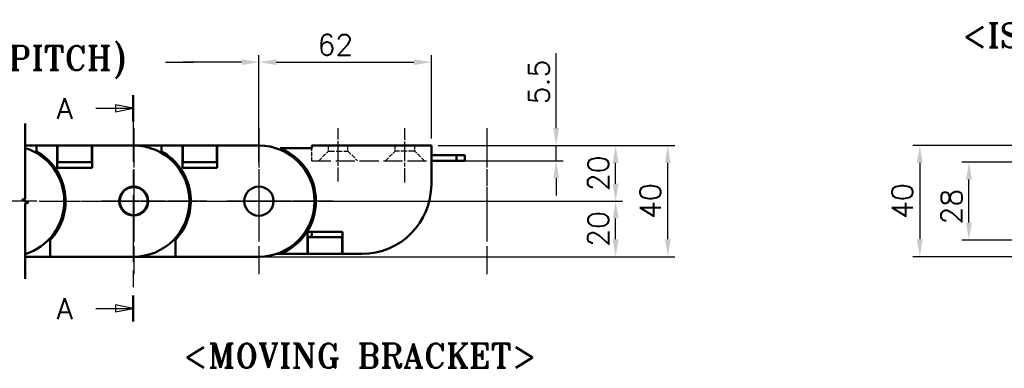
# Model space of a CAD drawing. Header units: millimetres. Extents: x 25 to 1025, y -820 to 1067.
# Tile 5 of 12: x 491 to 845, y 357 to 482. Entities that reach past the tile are written whole.
import ezdxf

# ---------------------------------------------------------------- set-up
doc = ezdxf.new("R2010")
doc.units = ezdxf.units.MM
doc.header["$LTSCALE"] = 2.5
doc.linetypes.add('CHAIN', pattern=[0.3543, 0.2362, -0.0295, 0.0591, -0.0295])
doc.linetypes.add('DASHED', pattern=[0.2068, 0.1655, -0.0413])
doc.layers.get('0').update_dxf_attribs({"lineweight": 25})
for name, color, linetype, lineweight in [('기호(ISO)', 7, 'Continuous', 25), ('단면선(ISO)', 3, 'CHAIN', 25), ('스케치 형상(ISO)', 7, 'Continuous', 25), ('외형선(ISO)', 7, 'Continuous', 50), ('절단선(ISO)', 1, 'Continuous', 50), ('중심 표식(ISO)', 1, 'CHAIN', 25), ('중심선(ISO)', 1, 'CHAIN', 25), ('치수(ISO)', 7, 'Continuous', 25)]:
    doc.layers.add(name, color=color, linetype=linetype, lineweight=lineweight)
doc.styles.add('주 문자 (ISO)', font='tahoma.ttf')
doc.styles.add('한신 주석 텍스트', font='RomanT.shx')
doc.styles.add('한신치수', font='RomanS.shx')
doc.dimstyles.new('한신체인', dxfattribs={"dimscale": 2.5, "dimtxt": 3, "dimasz": 2.5, "dimexe": 1, "dimexo": 1, "dimgap": 1, "dimtad": 1, "dimrnd": 1e-08, "dimdsep": 46, "dimtxsty": '한신치수', "dimcen": 0.09, "dimdle": 10, "dimclrd": 3, "dimclre": 3, "dimclrt": 3, "dimazin": 2, "dimtfac": 1.1684, "dimtmove": 0, "dimatfit": 3, "dimfxl": 0, "dimtolj": 1, "dimlwd": -1, "dimlwe": -1, "dimarcsym": 0})

# ---------------------------------------------------------------- blocks, each defined once
blk = doc.blocks.new('2dTransSection0')
at = {"layer": '단면선(ISO)', "linetype": 'CHAIN', "ltscale": 16.256683}
blk.add_line((212.58, 182.1), (212.58, 149.54), dxfattribs=at)
at = {"layer": '단면선(ISO)', "linetype": 'Continuous', "lineweight": 50}
for p, q in [((212.58, 182.1), (212.58, 178.34)), ((212.58, 153.3), (212.58, 149.54))]:
    blk.add_line(p, q, dxfattribs=at)
at = {"layer": '단면선(ISO)', "linetype": 'Continuous'}
for p, q in [((207.24, 180.22), (210.08, 180.22)), ((212.58, 180.22), (210.08, 180.72)), ((210.08, 180.72), (210.08, 179.72)), ((210.08, 180.22), (212.58, 180.22)), ((210.08, 179.72), (212.58, 180.22)), ((212.58, 151.42), (210.08, 151.92)), ((210.08, 151.92), (210.08, 150.92)), ((207.24, 151.42), (210.08, 151.42)), ((210.08, 151.42), (212.58, 151.42)), ((210.08, 150.92), (212.58, 151.42))]:
    blk.add_line(p, q, dxfattribs=at)
at = {"layer": '단면선(ISO)', "linetype": 'Continuous', "flags": 128}
for points in [[(210.08, 179.72), (212.58, 180.22), (210.08, 180.72), (210.08, 179.72)], [(210.08, 150.92), (212.58, 151.42), (210.08, 151.92), (210.08, 150.92)]]:
    blk.add_lwpolyline(points, dxfattribs=at)
at = {"layer": '단면선(ISO)'}
for points in [[(210.08, 179.72), (212.58, 180.22), (210.08, 180.72), (210.08, 179.72)], [(210.08, 150.92), (212.58, 151.42), (210.08, 151.92), (210.08, 150.92)]]:
    blk.add_solid(points, dxfattribs=at)
at = {"layer": '단면선(ISO)', "char_height": 3, "attachment_point": 7, "style": '한신치수'}
for insert in [(201.59, 178.69), (201.59, 149.89)]:
    blk.add_mtext('A', dxfattribs=dict(at, insert=insert))
blk = doc.blocks.new('*D20')
at = {"layer": 'Defpoints', "color": 0, "transparency": 16777216}
for p in [(638.71, 467.15), (638.71, 437.16), (576.71, 428.66)]:
    blk.add_point(p, dxfattribs=at)
at = {"layer": '치수(ISO)', "color": 3, "transparency": 16777216}
for p, q in [((576.71, 431.16), (576.71, 469.65)), ((638.71, 439.66), (638.71, 469.65)), ((582.96, 467.15), (632.46, 467.15))]:
    blk.add_line(p, q, dxfattribs=at)
for points in [[(582.96, 468.19), (582.96, 466.11), (576.71, 467.15)], [(632.46, 468.19), (632.46, 466.11), (638.71, 467.15)]]:
    blk.add_solid(points, dxfattribs=at)
at = {"layer": '치수(ISO)', "color": 3, "transparency": 16777216, "insert": (604.21, 473.4), "char_height": 7.5, "attachment_point": 5, "style": '한신치수'}
blk.add_mtext('\\A1;62', dxfattribs=at)
blk = doc.blocks.new('*D25')
at = {"layer": 'Defpoints', "color": 0, "transparency": 16777216}
for p in [(638.71, 437.16), (683.6, 437.16), (638.71, 431.66)]:
    blk.add_point(p, dxfattribs=at)
at = {"layer": '치수(ISO)', "color": 3, "transparency": 16777216}
for p, q in [((683.6, 443.41), (683.6, 470.37)), ((641.21, 437.16), (686.1, 437.16)), ((683.6, 431.66), (683.6, 437.16)), ((641.21, 431.66), (686.1, 431.66)), ((683.6, 425.41), (683.6, 419.16))]:
    blk.add_line(p, q, dxfattribs=at)
for points in [[(682.55, 443.41), (684.64, 443.41), (683.6, 437.16)], [(682.55, 425.41), (684.64, 425.41), (683.6, 431.66)]]:
    blk.add_solid(points, dxfattribs=at)
at = {"layer": '치수(ISO)', "color": 3, "transparency": 16777216, "insert": (677.35, 460.02), "char_height": 7.5, "attachment_point": 5, "rotation": 90, "style": '한신치수'}
blk.add_mtext('\\A1;5.5', dxfattribs=at)
blk = doc.blocks.new('*D26')
at = {"layer": 'Defpoints', "color": 0, "transparency": 16777216}
for p in [(638.71, 437.16), (704.96, 437.16), (603.46, 417.16)]:
    blk.add_point(p, dxfattribs=at)
at = {"layer": '치수(ISO)', "color": 3, "transparency": 16777216}
for p, q in [((641.21, 437.16), (707.46, 437.16)), ((704.96, 423.41), (704.96, 430.91)), ((605.96, 417.16), (707.46, 417.16))]:
    blk.add_line(p, q, dxfattribs=at)
for points in [[(703.92, 430.91), (706.01, 430.91), (704.96, 437.16)], [(703.92, 423.41), (706.01, 423.41), (704.96, 417.16)]]:
    blk.add_solid(points, dxfattribs=at)
at = {"layer": '치수(ISO)', "color": 3, "transparency": 16777216, "insert": (698.71, 427.16), "char_height": 7.5, "attachment_point": 5, "rotation": 90, "style": '한신치수'}
blk.add_mtext('\\A1;20', dxfattribs=at)
blk = doc.blocks.new('MOVING BRACKET')
at = {"layer": '기호(ISO)', "color": 2, "insert": (-28.11, 1.87), "char_height": 3.5, "attachment_point": 1, "style": '주 문자 (ISO)'}
blk.add_mtext('\\fRomanT|b0|i0;\\H3.5000;<MOVING BRACKET>', dxfattribs=at)
blk = doc.blocks.new('*D35')
at = {"layer": 'Defpoints', "color": 0, "transparency": 16777216}
for p in [(549.31, 467.15), (549.31, 435.41), (576.71, 428.66)]:
    blk.add_point(p, dxfattribs=at)
at = {"layer": '치수(ISO)', "color": 3, "transparency": 16777216}
for p, q in [((576.71, 431.16), (576.71, 469.65)), ((570.46, 467.15), (549.31, 467.15))]:
    blk.add_line(p, q, dxfattribs=at)
blk.add_solid([(570.46, 468.19), (570.46, 466.11), (576.71, 467.15)], dxfattribs=at)
at = {"layer": '치수(ISO)', "color": 3, "transparency": 16777216, "insert": (563.01, 473.4), "char_height": 7.5, "attachment_point": 5, "style": '한신치수'}
blk.add_mtext('\\A1;  ', dxfattribs=at)
blk = doc.blocks.new('_None')
blk = doc.blocks.new('*D37')
at = {"layer": 'Defpoints', "color": 0, "transparency": 16777216}
for p in [(602.96, 417.16), (704.96, 417.16), (576.71, 397.16)]:
    blk.add_point(p, dxfattribs=at)
at = {"layer": '치수(ISO)', "color": 3, "transparency": 16777216}
for p, q in [((605.46, 417.16), (707.46, 417.16)), ((704.96, 403.41), (704.96, 410.91)), ((579.21, 397.16), (707.46, 397.16))]:
    blk.add_line(p, q, dxfattribs=at)
for points in [[(703.92, 410.91), (706.01, 410.91), (704.96, 417.16)], [(703.92, 403.41), (706.01, 403.41), (704.96, 397.16)]]:
    blk.add_solid(points, dxfattribs=at)
at = {"layer": '치수(ISO)', "color": 3, "transparency": 16777216, "insert": (698.71, 407.16), "char_height": 7.5, "attachment_point": 5, "rotation": 90, "style": '한신치수'}
blk.add_mtext('\\A1;20', dxfattribs=at)
blk = doc.blocks.new('*D38')
at = {"layer": 'Defpoints', "color": 0, "transparency": 16777216}
for p in [(638.71, 437.16), (723.71, 437.16), (576.71, 397.16)]:
    blk.add_point(p, dxfattribs=at)
at = {"layer": '치수(ISO)', "color": 3, "transparency": 16777216}
for p, q in [((641.21, 437.16), (726.21, 437.16)), ((723.71, 403.41), (723.71, 430.91)), ((579.21, 397.16), (726.21, 397.16))]:
    blk.add_line(p, q, dxfattribs=at)
for points in [[(722.67, 430.91), (724.75, 430.91), (723.71, 437.16)], [(722.67, 403.41), (724.75, 403.41), (723.71, 397.16)]]:
    blk.add_solid(points, dxfattribs=at)
at = {"layer": '치수(ISO)', "color": 3, "transparency": 16777216, "insert": (717.46, 417.16), "char_height": 7.5, "attachment_point": 5, "rotation": 90, "style": '한신치수'}
blk.add_mtext('\\A1;40', dxfattribs=at)
blk = doc.blocks.new('*D43')
at = {"layer": 'Defpoints', "color": 0, "transparency": 16777216}
for p in [(831.99, 431.16), (856.06, 431.16), (862.31, 403.16)]:
    blk.add_point(p, dxfattribs=at)
at = {"layer": '치수(ISO)', "color": 3, "transparency": 16777216}
for p, q in [((853.56, 431.16), (829.49, 431.16)), ((831.99, 409.41), (831.99, 424.91)), ((859.81, 403.16), (829.49, 403.16))]:
    blk.add_line(p, q, dxfattribs=at)
for points in [[(830.95, 424.91), (833.04, 424.91), (831.99, 431.16)], [(830.95, 409.41), (833.04, 409.41), (831.99, 403.16)]]:
    blk.add_solid(points, dxfattribs=at)
at = {"layer": '치수(ISO)', "color": 3, "transparency": 16777216, "insert": (825.74, 415.16), "char_height": 7.5, "attachment_point": 5, "rotation": 90, "style": '한신치수'}
blk.add_mtext('\\A1;28', dxfattribs=at)
blk = doc.blocks.new('*D44')
at = {"layer": 'Defpoints', "color": 0, "transparency": 16777216}
for p in [(854.31, 437.16), (814.31, 397.16), (854.31, 397.16)]:
    blk.add_point(p, dxfattribs=at)
at = {"layer": '치수(ISO)', "color": 3, "transparency": 16777216}
for p, q in [((851.81, 437.16), (811.81, 437.16)), ((814.31, 430.91), (814.31, 403.41)), ((851.81, 397.16), (811.81, 397.16))]:
    blk.add_line(p, q, dxfattribs=at)
for points in [[(813.27, 430.91), (815.35, 430.91), (814.31, 437.16)], [(813.27, 403.41), (815.35, 403.41), (814.31, 397.16)]]:
    blk.add_solid(points, dxfattribs=at)
at = {"layer": '치수(ISO)', "color": 3, "transparency": 16777216, "insert": (808.06, 417.16), "char_height": 7.5, "attachment_point": 5, "rotation": 90, "style": '한신치수'}
blk.add_mtext('\\A1;40', dxfattribs=at)

msp = doc.modelspace()

# ---------------------------------------------------------------- linework, layer by layer
at = {"layer": '스케치 형상(ISO)', "color": 3}
msp.add_line((543.153, 467.158), (553.153, 467.158), dxfattribs=at)
at = {"layer": '스케치 형상(ISO)', "color": 2, "linetype": 'DASHED', "lineweight": 25, "ltscale": 3.426696}
msp.add_line((595.713, 431.658), (595.713, 436.158), dxfattribs=at)
at = {"layer": '스케치 형상(ISO)', "color": 2, "linetype": 'DASHED', "lineweight": 25, "ltscale": 1.52292}
for p, q in [((601.713, 435.158), (601.713, 437.158)), ((608.713, 435.158), (608.713, 437.158)), ((625.713, 435.158), (625.713, 437.158)), ((632.713, 435.158), (632.713, 437.158))]:
    msp.add_line(p, q, dxfattribs=at)
at = {"layer": '스케치 형상(ISO)', "color": 2, "linetype": 'DASHED', "lineweight": 25, "ltscale": 3.769183}
for p, q in [((598.213, 431.658), (601.713, 435.158)), ((608.713, 435.158), (612.213, 431.658)), ((622.213, 431.658), (625.713, 435.158)), ((636.213, 431.658), (632.713, 435.158))]:
    msp.add_line(p, q, dxfattribs=at)
at = {"layer": '스케치 형상(ISO)', "color": 2, "linetype": 'DASHED', "lineweight": 25, "ltscale": 5.330472}
for p, q in [((601.713, 435.158), (608.713, 435.158)), ((632.713, 435.158), (625.713, 435.158))]:
    msp.add_line(p, q, dxfattribs=at)
at = {"layer": '스케치 형상(ISO)', "color": 2, "linetype": 'DASHED', "lineweight": 25, "ltscale": 16.63443}
msp.add_line((595.713, 431.658), (638.713, 431.658), dxfattribs=at)
at = {"layer": '스케치 형상(ISO)', "color": 1, "linetype": 'CHAIN', "lineweight": 18, "ltscale": 37.147926}
msp.add_line((333.153, 417.158), (563.479, 417.158), dxfattribs=at)
at = {"layer": '외형선(ISO)'}
for p, q in [((492.709, 437.158), (496.713, 437.158)), ((496.713, 437.158), (504.213, 437.158)), ((496.713, 437.158), (496.713, 435.054)), ((504.213, 437.158), (504.313, 437.158)), ((504.213, 429.158), (504.213, 437.158)), ((516.613, 437.158), (504.313, 437.158)), ((504.313, 435.408), (504.313, 437.158)), ((516.613, 437.158), (516.713, 437.158)), ((516.613, 437.158), (516.613, 435.408)), ((516.713, 437.158), (516.713, 429.158)), ((516.713, 437.158), (531.713, 437.158)), ((531.713, 437.158), (541.713, 437.158)), ((541.713, 437.158), (549.213, 437.158)), ((541.713, 437.158), (541.713, 435.054)), ((549.213, 437.158), (549.313, 437.158)), ((549.213, 429.158), (549.213, 437.158)), ((561.613, 437.158), (549.313, 437.158)), ((549.313, 435.408), (549.313, 437.158)), ((561.613, 437.158), (561.713, 437.158)), ((561.613, 437.158), (561.613, 435.408)), ((561.713, 437.158), (561.713, 429.158)), ((561.713, 437.158), (576.713, 437.158)), ((595.713, 436.158), (584.41, 436.158)), ((638.713, 437.158), (595.713, 437.158)), ((595.713, 437.158), (595.713, 436.158)), ((638.713, 423.158), (638.713, 437.158)), ((504.313, 435.408), (504.313, 432.908)), ((504.313, 431.158), (504.313, 432.908)), ((516.613, 435.408), (516.613, 432.908)), ((516.613, 432.908), (516.613, 431.158)), ((549.313, 435.408), (549.313, 432.908)), ((549.313, 431.158), (549.313, 432.908)), ((561.613, 435.408), (561.613, 432.908)), ((561.613, 432.908), (561.613, 431.158)), ((638.713, 433.658), (647.713, 433.658)), ((647.713, 431.658), (647.713, 433.658)), ((647.713, 433.658), (650.713, 433.658)), ((650.713, 431.658), (650.713, 433.658)), ((504.213, 431.158), (504.313, 431.158)), ((516.713, 429.158), (504.213, 429.158)), ((504.313, 431.158), (516.613, 431.158)), ((516.613, 431.158), (516.713, 431.158)), ((549.213, 431.158), (549.313, 431.158)), ((561.713, 429.158), (549.213, 429.158)), ((549.313, 431.158), (561.613, 431.158)), ((561.613, 431.158), (561.713, 431.158)), ((638.713, 431.658), (647.713, 431.658)), ((647.713, 431.658), (650.713, 431.658)), ((594.213, 398.158), (594.213, 406.158)), ((594.213, 406.158), (606.713, 406.158)), ((594.313, 403.955), (594.213, 403.913)), ((594.313, 402.408), (594.313, 404.158)), ((606.613, 404.158), (594.313, 404.158)), ((595.713, 404.545), (594.795, 404.158)), ((595.713, 406.158), (595.713, 404.545)), ((606.613, 404.158), (606.613, 402.408)), ((606.713, 404.158), (606.613, 404.158)), ((606.713, 406.158), (606.713, 398.158)), ((501.713, 403.185), (501.713, 397.158)), ((546.713, 403.185), (546.713, 397.158)), ((594.313, 399.908), (594.313, 402.408)), ((606.613, 399.908), (606.613, 402.408)), ((501.713, 397.158), (492.709, 397.158)), ((531.713, 397.158), (501.713, 397.158)), ((546.713, 397.158), (531.713, 397.158)), ((576.713, 397.158), (546.713, 397.158)), ((584.41, 398.158), (582.958, 398.158)), ((584.41, 398.158), (594.213, 398.158)), ((594.313, 398.158), (594.213, 398.158)), ((594.313, 398.158), (594.313, 399.908)), ((594.313, 398.158), (606.613, 398.158)), ((606.613, 399.908), (606.613, 398.158)), ((606.713, 398.158), (606.613, 398.158)), ((606.713, 398.158), (613.713, 398.158))]:
    msp.add_line(p, q, dxfattribs=at)
for centre, radius in [((531.713, 417.158), 5.2), ((531.713, 417.158), 5), ((576.713, 417.158), 5.25)]:
    msp.add_circle(centre, radius, dxfattribs=at)
for centre, radius, start, end in [((486.713, 417.158), 20, 287.44699, 72.55301), ((531.713, 417.158), 20, 270, 90), ((576.713, 417.158), 20, 270, 90), ((576.713, 417.158), 20.5, 292.05417, 67.94583), ((486.713, 417.158), 20.5, 317.02972, 60.8036), ((531.713, 417.158), 20.5, 317.02972, 60.8036), ((613.713, 423.158), 25, 270, 0), ((486.713, 417.158), 5.2, 5.21052, 6.86862)]:
    msp.add_arc(centre, radius, start, end, dxfattribs=at)
at = {"layer": '절단선(ISO)', "flags": 128}
msp.add_lwpolyline([(492.709, 389.221), (492.709, 416.313), (493.709, 416.581), (491.709, 417.735), (492.709, 418.003), (492.709, 445.096)], dxfattribs=at)
at = {"layer": '중심 표식(ISO)', "linetype": 'CHAIN', "ltscale": 23.990969}
for p, q in [((531.713, 443.408), (531.713, 390.908)), ((531.713, 443.408), (531.713, 390.908)), ((576.713, 443.408), (576.713, 390.908)), ((576.713, 443.408), (576.713, 390.908)), ((658.69, 443.408), (658.69, 390.908)), ((658.69, 443.408), (658.69, 390.908)), ((496.916, 417.158), (464.416, 417.158)), ((496.916, 417.158), (464.416, 417.158)), ((497.963, 417.158), (647.44, 417.158)), ((498.163, 417.158), (647.24, 417.158)), ((512.963, 417.158), (652.44, 417.158)), ((512.963, 417.158), (652.44, 417.158)), ((557.963, 417.158), (525.463, 417.158)), ((557.963, 417.158), (525.463, 417.158)), ((602.963, 417.158), (570.463, 417.158)), ((602.963, 417.158), (570.463, 417.158)), ((603.463, 417.158), (570.463, 417.158))]:
    msp.add_line(p, q, dxfattribs=at)
at = {"layer": '중심 표식(ISO)', "linetype": 'CHAIN', "ltscale": 10.17856}
for p, q in [((531.713, 428.608), (531.713, 405.708)), ((658.69, 428.608), (658.69, 405.708)), ((543.163, 417.158), (520.263, 417.158))]:
    msp.add_line(p, q, dxfattribs=at)
at = {"layer": '중심 표식(ISO)', "linetype": 'CHAIN', "ltscale": 10.000767}
for p, q in [((531.713, 428.408), (531.713, 405.908)), ((658.69, 428.408), (658.69, 405.908)), ((542.963, 417.158), (520.463, 417.158))]:
    msp.add_line(p, q, dxfattribs=at)
at = {"layer": '중심 표식(ISO)', "linetype": 'CHAIN', "ltscale": 10.223008}
for p, q in [((576.713, 428.658), (576.713, 405.658)), ((588.213, 417.158), (565.213, 417.158))]:
    msp.add_line(p, q, dxfattribs=at)
at = {"layer": '중심 표식(ISO)', "linetype": 'CHAIN', "ltscale": 5.555937}
msp.add_line((576.713, 423.408), (576.713, 410.908), dxfattribs=at)
at = {"layer": '중심선(ISO)', "linetype": 'CHAIN', "ltscale": 8.528512}
msp.add_line((605.213, 424.22), (605.213, 443.408), dxfattribs=at)
at = {"layer": '중심선(ISO)', "linetype": 'CHAIN', "ltscale": 8.690495}
msp.add_line((629.213, 423.856), (629.213, 443.408), dxfattribs=at)

# ---------------------------------------------------------------- block references
at = {"xscale": 2.5, "yscale": 2.5, "zscale": 2.5}
msp.add_blockref('MOVING BRACKET', (619.721, 361.232), dxfattribs=at)
at = {"layer": '단면선(ISO)', "xscale": 2.5, "yscale": 2.5, "zscale": 2.5}
msp.add_blockref('2dTransSection0', (0, 0), dxfattribs=at)

# ---------------------------------------------------------------- texts
at = {"layer": '기호(ISO)', "color": 2, "insert": (889.011, 476.773), "char_height": 8.75, "width": 159.14373, "attachment_point": 5, "style": '한신 주석 텍스트'}
msp.add_mtext('{<ISOMETRIC VIEW>}', dxfattribs=at)
at = {"layer": '기호(ISO)', "color": 2, "insert": (443.153, 467.158), "char_height": 8.75, "attachment_point": 5, "style": '주 문자 (ISO)'}
msp.add_mtext('\\fRomanT|b0|i0;\\H8.7500;L = LINKS X 45mm(PITCH)', dxfattribs=at)

# ---------------------------------------------------------------- dimensions: what is measured, and where the dimension line sits
at = {"layer": '치수(ISO)', "color": 3}
for base, p1, p2, angle, override, picture, middle in [((638.713, 467.148), (576.713, 428.658), (638.713, 437.158), 180, {"dimdec": 2, "dimtp": 0, "dimtm": 0, "dimtdec": 2, "dimtofl": 0, "dimatfit": 1}, '*D20', (604.213, 467.148)), ((683.596, 437.158), (638.713, 431.658), (638.713, 437.158), 90, {"dimdec": 2, "dimtp": 0, "dimtm": 0, "dimtdec": 2, "dimtofl": 1, "dimatfit": 1}, '*D25', (683.596, 460.015)), ((723.713, 437.158), (576.713, 397.158), (638.713, 437.158), 90, {"dimdec": 2, "dimtp": 0, "dimtm": 0, "dimtdec": 2, "dimtofl": 0, "dimatfit": 1}, '*D38', (723.713, 417.158)), ((704.965, 437.158), (603.463, 417.158), (638.713, 437.158), 90, {"dimdec": 2, "dimtp": 0, "dimtm": 0, "dimtdec": 2, "dimtofl": 0, "dimatfit": 1}, '*D26', (704.965, 427.158)), ((814.309, 397.158), (854.309, 437.158), (854.309, 397.158), 90, {"dimdec": 2, "dimtp": 0, "dimtm": 0, "dimtdec": 2, "dimtofl": 0, "dimatfit": 1}, '*D44', (814.309, 417.158)), ((831.995, 431.158), (862.309, 403.158), (856.059, 431.158), 270, {"dimdec": 2, "dimtp": 0, "dimtm": 0, "dimtdec": 2, "dimtofl": 0, "dimatfit": 1}, '*D43', (831.995, 415.158)), ((704.965, 417.158), (576.713, 397.158), (602.963, 417.158), 90, {"dimdec": 2, "dimtp": 0, "dimtm": 0, "dimtdec": 2, "dimtofl": 0, "dimatfit": 1}, '*D37', (704.965, 407.158))]:
    dim = msp.add_linear_dim(base=base, p1=p1, p2=p2, angle=angle, dimstyle='한신체인', override=override, dxfattribs=at)
    dim.commit()
    dim.dimension.update_dxf_attribs({"geometry": picture, "text_midpoint": middle, "dimtype": 160})
dim = msp.add_linear_dim(base=(549.313, 467.148), p1=(576.713, 428.658), p2=(549.313, 435.408), angle=180, text='  ', dimstyle='한신체인', override={"dimdec": 2, "dimblk2": 'None', "dimsah": 1, "dimdle": 0, "dimse2": 1, "dimtp": 0, "dimtm": 0, "dimtdec": 2, "dimtofl": 0, "dimatfit": 1}, dxfattribs=at)
dim.commit()
dim.dimension.update_dxf_attribs({"geometry": '*D35', "text_midpoint": (563.013, 467.148), "dimtype": 160})

doc.saveas('drawing.dxf')
